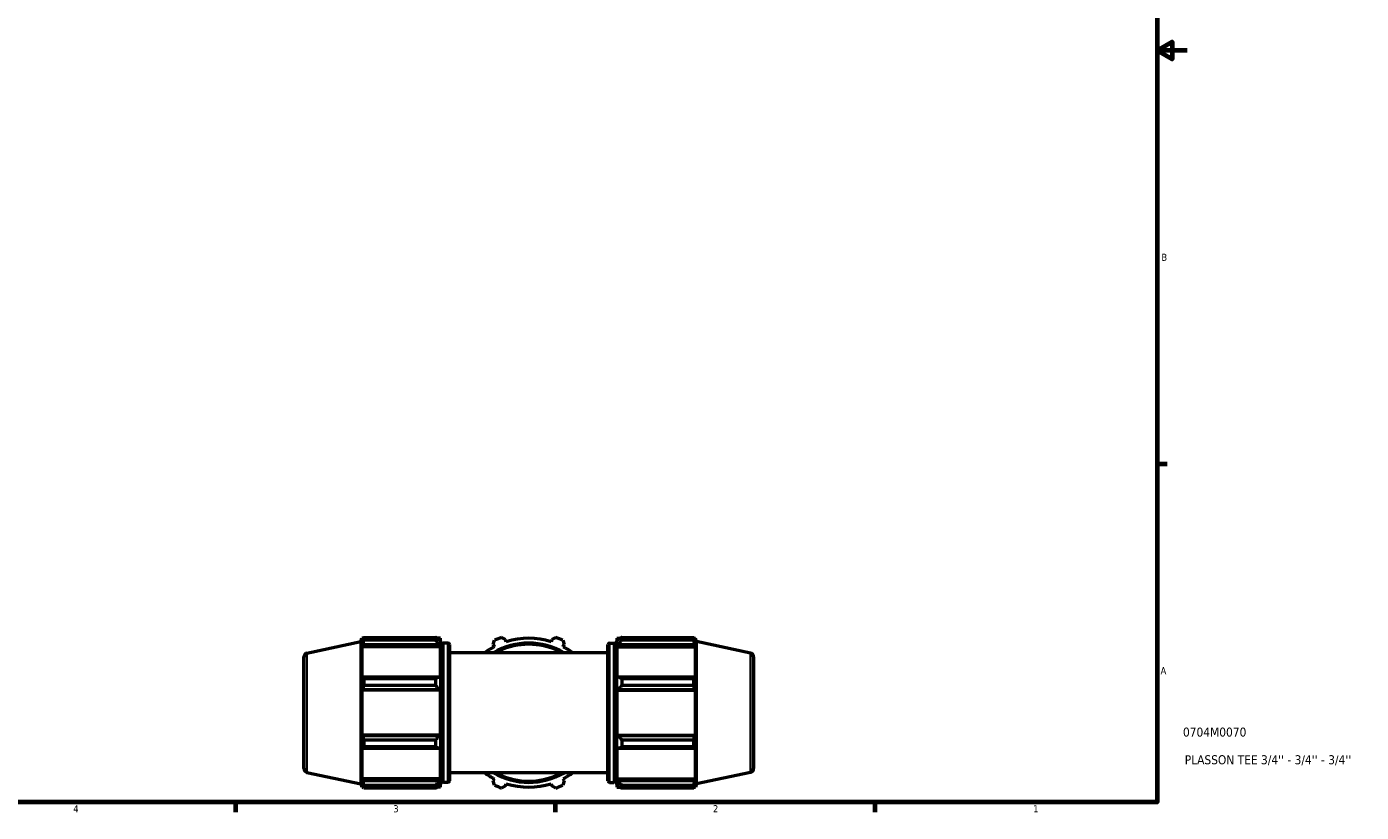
# Model space of a CAD drawing. Header units: inches. Extents: x 0.1 to 63, y -23.5 to 44.8.
# Tile 4 of 7: x 18.5 to 36.2, y 0.9 to 11.3. Entities that reach past the tile are written whole.
import ezdxf

# ---------------------------------------------------------------- set-up
doc = ezdxf.new("R2010")
doc.units = ezdxf.units.IN
doc.header["$MEASUREMENT"] = 0
for name, color, linetype, lineweight in [('Border (ANSI)', 7, 'Continuous', 70), ('Title (ANSI)', 7, 'Continuous', 50), ('Visible (ANSI)', 7, 'Continuous', 50), ('Visible Narrow (ANSI)', 7, 'Continuous', 35)]:
    doc.layers.add(name, color=color, linetype=linetype, lineweight=lineweight)
doc.styles.add('Note Text (ANSI)', font='tahoma.ttf')
doc.styles.add('Text Style29', font='tahoma.ttf')

# ---------------------------------------------------------------- blocks, each defined once
blk = doc.blocks.new('Borders Default Border')
at = {"layer": 'Border (ANSI)'}
for p, q in [((33.5, 5.5), (33.634, 5.5)), ((21.25, 1), (21.25, 0.866)), ((25.5, 1), (25.5, 0.866)), ((29.75, 1), (29.75, 0.866))]:
    blk.add_line(p, q, dxfattribs=at)
at = {"layer": 'Border (ANSI)', "flags": 128}
for points in [[(0.5, 1), (0.5, 21), (33.5, 21), (33.5, 1), (0.5, 1)], [(33.9, 11), (33.5, 11), (33.7, 11.115), (33.7, 10.885), (33.5, 11)]]:
    blk.add_lwpolyline(points, dxfattribs=at)
at = {"layer": 'Border (ANSI)', "color": 5, "true_color": 0x0000ff, "char_height": 0.0945, "attachment_point": 7, "style": 'Note Text (ANSI)'}
for s, insert in [('B', (33.558, 8.203)), ('A', (33.547, 2.703)), ('4', (19.092, 0.866)), ('3', (23.346, 0.864)), ('2', (27.596, 0.866)), ('1', (31.854, 0.866))]:
    blk.add_mtext(s, dxfattribs=dict(at, insert=insert))
blk = doc.blocks.new('Title Blocks ANSI - Large')
at = {"layer": 'Title (ANSI)', "color": 5, "true_color": 0x0000ff, "style": 'Text Style29'}
for tag, p in [('PART_NUMBER_001', (0.345, 0.873)), ('DESCRIPTION_001', (0.369, 0.505))]:
    blk.add_attdef(tag, p, '', height=0.12, dxfattribs=at)

msp = doc.modelspace()

# ---------------------------------------------------------------- linework, layer by layer
at = {"layer": 'Visible (ANSI)'}
for p, q in [((22.1983, 2.9852), (22.9144, 3.1374)), ((22.9144, 3.1374), (22.9286, 3.1814)), ((22.9144, 3.1374), (22.9144, 1.2445)), ((22.9286, 3.1814), (22.9286, 3.1355)), ((22.9468, 3.1814), (22.9286, 3.1814)), ((22.939, 3.166), (22.9286, 3.1355)), ((22.9286, 3.0694), (22.939, 3.0978)), ((22.9286, 3.0694), (22.9286, 2.6482)), ((23.9749, 3.0694), (22.9286, 3.0694)), ((22.939, 3.0978), (23.9536, 3.0978)), ((22.9529, 3.193), (23.911, 3.193)), ((22.9529, 3.193), (22.9529, 3.1545)), ((23.911, 3.1545), (22.9529, 3.1545)), ((23.911, 3.1545), (23.911, 3.193)), ((23.9749, 3.1814), (23.9295, 3.1814)), ((23.9749, 3.1457), (23.9536, 3.166)), ((23.9536, 3.0978), (23.9749, 3.0789)), ((23.9749, 3.1457), (23.9749, 3.1814)), ((23.9749, 3.1457), (23.9749, 3.0789)), ((23.9749, 3.0789), (23.9749, 3.0694)), ((23.9749, 2.6532), (23.9749, 3.0694)), ((23.9929, 1.2853), (23.9929, 3.0965)), ((24.0729, 3.1175), (24.0138, 3.1175)), ((24.0939, 3.0965), (24.0939, 1.2853)), ((24.6748, 3.0978), (24.6933, 3.1545)), ((24.6748, 3.0978), (24.6895, 3.0694)), ((24.7862, 3.193), (24.8394, 3.166)), ((24.849, 3.1355), (24.8394, 3.166)), ((25.4543, 3.166), (25.4447, 3.1355)), ((25.4543, 3.166), (25.5075, 3.193)), ((25.6004, 3.1545), (25.6189, 3.0978)), ((25.6042, 3.0694), (25.6189, 3.0978)), ((26.1999, 1.2853), (26.1999, 3.0965)), ((26.2208, 3.1175), (26.2799, 3.1175)), ((26.3009, 3.0965), (26.3009, 1.2853)), ((26.3189, 3.1814), (26.3189, 3.1457)), ((26.3189, 3.1814), (26.3642, 3.1814)), ((26.3402, 3.166), (26.3189, 3.1457)), ((26.3189, 3.0789), (26.3189, 3.1457)), ((26.3189, 3.0789), (26.3402, 3.0978)), ((26.3189, 3.0694), (26.3189, 3.0789)), ((26.3189, 3.0694), (26.3189, 2.6532)), ((26.3189, 3.0694), (27.3651, 3.0694)), ((26.3402, 3.0978), (27.3547, 3.0978)), ((26.3828, 3.193), (26.3828, 3.1545)), ((26.3828, 3.193), (27.3408, 3.193)), ((27.3408, 3.1545), (26.3828, 3.1545)), ((27.3408, 3.1545), (27.3408, 3.193)), ((27.3469, 3.1814), (27.3651, 3.1814)), ((27.3651, 3.1355), (27.3547, 3.166)), ((27.3547, 3.0978), (27.3651, 3.0694)), ((27.3651, 3.1355), (27.3651, 3.1814)), ((27.3794, 3.1374), (27.3651, 3.1814)), ((27.3651, 2.6482), (27.3651, 3.0694)), ((27.3794, 1.2445), (27.3794, 3.1374)), ((28.0954, 2.9852), (27.3794, 3.1374)), ((22.1569, 1.4479), (22.1569, 2.9339)), ((23.9929, 2.9897), (23.9749, 2.9897)), ((26.1999, 2.9897), (24.0939, 2.9897)), ((26.3009, 2.9897), (26.3189, 2.9897)), ((28.1369, 2.9339), (28.1369, 1.4479)), ((22.939, 2.663), (22.9286, 2.6482)), ((23.9536, 2.663), (22.939, 2.663)), ((23.9749, 2.6532), (23.9536, 2.663)), ((26.3402, 2.663), (26.3189, 2.6532)), ((27.3547, 2.663), (26.3402, 2.663)), ((27.3651, 2.6482), (27.3547, 2.663)), ((22.9286, 2.4887), (22.939, 2.4983)), ((22.9286, 2.4887), (22.9286, 1.8931)), ((23.9749, 2.4887), (22.9286, 2.4887)), ((22.939, 2.4983), (23.9536, 2.4983)), ((22.9529, 2.6445), (23.911, 2.6445)), ((22.9529, 2.6445), (22.9529, 2.5515)), ((23.911, 2.5515), (22.9529, 2.5515)), ((23.911, 2.5515), (23.911, 2.6445)), ((23.9536, 2.4983), (23.9749, 2.4919)), ((23.9749, 2.6532), (23.9749, 2.4919)), ((23.9749, 2.4919), (23.9749, 2.4887)), ((23.9749, 1.8931), (23.9749, 2.4887)), ((26.3189, 2.4919), (26.3189, 2.6532)), ((26.3189, 2.4919), (26.3402, 2.4983)), ((26.3189, 2.4887), (26.3189, 2.4919)), ((26.3189, 2.4887), (26.3189, 1.8931)), ((26.3189, 2.4887), (27.3651, 2.4887)), ((26.3402, 2.4983), (27.3547, 2.4983)), ((26.3828, 2.6445), (26.3828, 2.5515)), ((26.3828, 2.6445), (27.3408, 2.6445)), ((27.3408, 2.5515), (26.3828, 2.5515)), ((27.3408, 2.5515), (27.3408, 2.6445)), ((27.3547, 2.4983), (27.3651, 2.4887)), ((27.3651, 1.8931), (27.3651, 2.4887)), ((22.939, 1.8835), (22.9286, 1.8931)), ((23.9749, 1.8931), (22.9286, 1.8931)), ((23.9536, 1.8835), (22.939, 1.8835)), ((22.9529, 1.8303), (23.911, 1.8303)), ((22.9529, 1.8303), (22.9529, 1.7373)), ((23.911, 1.7373), (23.911, 1.8303)), ((23.9749, 1.8899), (23.9536, 1.8835)), ((23.9749, 1.8931), (23.9749, 1.8899)), ((23.9749, 1.8899), (23.9749, 1.7287)), ((26.3189, 1.8899), (26.3189, 1.8931)), ((26.3189, 1.8931), (27.3651, 1.8931)), ((26.3189, 1.7287), (26.3189, 1.8899)), ((26.3402, 1.8835), (26.3189, 1.8899)), ((27.3547, 1.8835), (26.3402, 1.8835)), ((26.3828, 1.8303), (26.3828, 1.7373)), ((26.3828, 1.8303), (27.3408, 1.8303)), ((27.3408, 1.7373), (27.3408, 1.8303)), ((27.3651, 1.8931), (27.3547, 1.8835)), ((22.9286, 1.7336), (22.9286, 1.3124)), ((22.9286, 1.7336), (22.939, 1.7188)), ((22.939, 1.7188), (23.9536, 1.7188)), ((23.911, 1.7373), (22.9529, 1.7373)), ((23.9536, 1.7188), (23.9749, 1.7287)), ((23.9749, 1.3124), (23.9749, 1.7287)), ((26.3189, 1.7287), (26.3402, 1.7188)), ((26.3189, 1.7287), (26.3189, 1.3124)), ((26.3402, 1.7188), (27.3547, 1.7188)), ((27.3408, 1.7373), (26.3828, 1.7373)), ((27.3547, 1.7188), (27.3651, 1.7336)), ((27.3651, 1.3124), (27.3651, 1.7336)), ((22.1983, 1.3967), (22.9144, 1.2445)), ((22.9144, 1.2445), (22.9286, 1.2005)), ((22.939, 1.284), (22.9286, 1.3124)), ((23.9749, 1.3124), (22.9286, 1.3124)), ((22.9286, 1.2463), (22.9286, 1.2005)), ((22.9286, 1.2463), (22.939, 1.2158)), ((23.9536, 1.284), (22.939, 1.284)), ((23.9749, 1.3029), (23.9536, 1.284)), ((23.9929, 1.3922), (23.9749, 1.3922)), ((23.9749, 1.3124), (23.9749, 1.3029)), ((23.9749, 1.3029), (23.9749, 1.2361)), ((24.0729, 1.2644), (24.0138, 1.2644)), ((26.1999, 1.3922), (24.0939, 1.3922)), ((24.6895, 1.3124), (24.6748, 1.284)), ((24.6933, 1.2273), (24.6748, 1.284)), ((24.8394, 1.2158), (24.849, 1.2463)), ((25.4447, 1.2463), (25.4543, 1.2158)), ((25.6189, 1.284), (25.6004, 1.2273)), ((25.6189, 1.284), (25.6042, 1.3124)), ((26.2208, 1.2644), (26.2799, 1.2644)), ((26.3009, 1.3922), (26.3189, 1.3922)), ((26.3189, 1.3029), (26.3189, 1.3124)), ((26.3189, 1.3124), (27.3651, 1.3124)), ((26.3189, 1.2361), (26.3189, 1.3029)), ((26.3402, 1.284), (26.3189, 1.3029)), ((27.3547, 1.284), (26.3402, 1.284)), ((27.3651, 1.3124), (27.3547, 1.284)), ((27.3547, 1.2158), (27.3651, 1.2463)), ((27.3651, 1.2005), (27.3651, 1.2463)), ((27.3794, 1.2445), (27.3651, 1.2005)), ((28.0954, 1.3967), (27.3794, 1.2445)), ((22.9468, 1.2005), (22.9286, 1.2005)), ((22.9529, 1.2273), (23.911, 1.2273)), ((22.9529, 1.2273), (22.9529, 1.1888)), ((23.911, 1.1888), (22.9529, 1.1888)), ((23.911, 1.1888), (23.911, 1.2273)), ((23.9749, 1.2005), (23.9295, 1.2005)), ((23.9536, 1.2158), (23.9749, 1.2361)), ((23.9749, 1.2005), (23.9749, 1.2361)), ((24.8394, 1.2158), (24.7862, 1.1888)), ((25.5075, 1.1888), (25.4543, 1.2158)), ((26.3189, 1.2361), (26.3402, 1.2158)), ((26.3189, 1.2361), (26.3189, 1.2005)), ((26.3189, 1.2005), (26.3642, 1.2005)), ((26.3828, 1.2273), (26.3828, 1.1888)), ((26.3828, 1.2273), (27.3408, 1.2273)), ((27.3408, 1.1888), (26.3828, 1.1888)), ((27.3408, 1.1888), (27.3408, 1.2273)), ((27.3469, 1.2005), (27.3651, 1.2005))]:
    msp.add_line(p, q, dxfattribs=at)
for centre, radius, start, end in [((24.0138, 3.0965), 0.0209, 90, 180), ((24.0729, 3.0965), 0.0209, 0, 90), ((25.1469, 2.1909), 0.9905, 117.5, 126.24932), ((25.1469, 2.1909), 0.9265, 59.54969, 120.45031), ((25.1469, 2.1909), 1.065, 109.79198, 115.20802), ((25.1469, 2.1909), 0.9904, 72.5, 107.5), ((25.1469, 2.1909), 1.065, 64.79198, 70.20802), ((25.1469, 2.1909), 0.9904, 53.75068, 62.5), ((26.2208, 3.0965), 0.0209, 90, 180), ((26.2799, 3.0965), 0.0209, 0, 90), ((22.2092, 2.9339), 0.0524, 102, 180), ((28.0845, 2.9339), 0.0524, 0, 78), ((22.2092, 1.4479), 0.0524, 180, 258), ((28.0845, 1.4479), 0.0524, 282, 0), ((24.0138, 1.2853), 0.0209, 180, 270), ((24.0729, 1.2853), 0.0209, 270, 0), ((25.1469, 2.1909), 0.9905, 233.75068, 242.5), ((25.1469, 2.1909), 0.9265, 239.54969, 300.45031), ((25.1469, 2.1909), 0.9904, 252.5, 287.5), ((25.1469, 2.1909), 0.9904, 297.5, 306.24932), ((26.2208, 1.2853), 0.0209, 180, 270), ((26.2799, 1.2853), 0.0209, 270, 0), ((25.1469, 2.1909), 1.065, 244.79198, 250.20802), ((25.1469, 2.1909), 1.065, 289.79198, 295.20802)]:
    msp.add_arc(centre, radius, start, end, dxfattribs=at)
for points, weights in [([(22.939, 3.166), (22.9457, 3.1792), (22.9529, 3.193)], [1.00164975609, 1.0012332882, 1]), ([(22.9529, 3.1545), (22.9457, 3.1256), (22.939, 3.0978)], [1, 1.0012332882, 1.00164975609]), ([(23.9536, 3.166), (23.9331, 3.1792), (23.911, 3.193)], [1.00615408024, 1.01177357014, 1.016593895]), ([(23.911, 3.1545), (23.9331, 3.1256), (23.9536, 3.0978)], [1.016593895, 1.01177357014, 1.00615408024]), ([(26.3828, 3.193), (26.3606, 3.1792), (26.3402, 3.166)], [1.016593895, 1.01177357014, 1.00615408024]), ([(26.3402, 3.0978), (26.3606, 3.1256), (26.3828, 3.1545)], [1.00615408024, 1.01177357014, 1.016593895]), ([(27.3408, 3.193), (27.348, 3.1792), (27.3547, 3.166)], [1, 1.0012332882, 1.00164975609]), ([(27.3547, 3.0978), (27.348, 3.1256), (27.3408, 3.1545)], [1.00164975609, 1.0012332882, 1]), ([(22.939, 2.663), (22.9457, 2.6539), (22.9529, 2.6445)], [1.00164975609, 1.0012332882, 1]), ([(23.9536, 2.663), (23.9331, 2.6539), (23.911, 2.6445)], [1.00615408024, 1.01177357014, 1.016593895]), ([(26.3828, 2.6445), (26.3606, 2.6539), (26.3402, 2.663)], [1.016593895, 1.01177357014, 1.00615408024]), ([(27.3408, 2.6445), (27.348, 2.6539), (27.3547, 2.663)], [1, 1.0012332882, 1.00164975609]), ([(22.9529, 2.5515), (22.9457, 2.5244), (22.939, 2.4983)], [1, 1.0012332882, 1.00164975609]), ([(23.911, 2.5515), (23.9331, 2.5244), (23.9536, 2.4983)], [1.016593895, 1.01177357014, 1.00615408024]), ([(26.3402, 2.4983), (26.3606, 2.5244), (26.3828, 2.5515)], [1.00615408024, 1.01177357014, 1.016593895]), ([(27.3547, 2.4983), (27.348, 2.5244), (27.3408, 2.5515)], [1.00164975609, 1.0012332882, 1]), ([(22.939, 1.8835), (22.9457, 1.8574), (22.9529, 1.8303)], [1.00164975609, 1.0012332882, 1]), ([(23.9536, 1.8835), (23.9331, 1.8574), (23.911, 1.8303)], [1.00615408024, 1.01177357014, 1.016593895]), ([(26.3828, 1.8303), (26.3606, 1.8574), (26.3402, 1.8835)], [1.016593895, 1.01177357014, 1.00615408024]), ([(27.3408, 1.8303), (27.348, 1.8574), (27.3547, 1.8835)], [1, 1.0012332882, 1.00164975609]), ([(22.9529, 1.7373), (22.9457, 1.7279), (22.939, 1.7188)], [1, 1.0012332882, 1.00164975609]), ([(23.911, 1.7373), (23.9331, 1.7279), (23.9536, 1.7188)], [1.016593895, 1.01177357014, 1.00615408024]), ([(26.3402, 1.7188), (26.3606, 1.7279), (26.3828, 1.7373)], [1.00615408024, 1.01177357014, 1.016593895]), ([(27.3547, 1.7188), (27.348, 1.7279), (27.3408, 1.7373)], [1.00164975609, 1.0012332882, 1]), ([(22.939, 1.284), (22.9457, 1.2563), (22.9529, 1.2273)], [1.00164975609, 1.0012332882, 1]), ([(23.9536, 1.284), (23.9331, 1.2563), (23.911, 1.2273)], [1.00615408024, 1.01177357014, 1.016593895]), ([(26.3828, 1.2273), (26.3606, 1.2563), (26.3402, 1.284)], [1.016593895, 1.01177357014, 1.00615408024]), ([(27.3408, 1.2273), (27.348, 1.2563), (27.3547, 1.284)], [1, 1.0012332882, 1.00164975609]), ([(22.9529, 1.1888), (22.9457, 1.2026), (22.939, 1.2158)], [1, 1.0012332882, 1.00164975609]), ([(23.911, 1.1888), (23.9331, 1.2026), (23.9536, 1.2158)], [1.016593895, 1.01177357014, 1.00615408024]), ([(26.3402, 1.2158), (26.3606, 1.2026), (26.3828, 1.1888)], [1.00615408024, 1.01177357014, 1.016593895]), ([(27.3547, 1.2158), (27.348, 1.2026), (27.3408, 1.1888)], [1.00164975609, 1.0012332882, 1])]:
    msp.add_rational_spline(points, weights, degree=2, dxfattribs=at)
at = {"layer": 'Visible Narrow (ANSI)'}
for p, q in [((24.0138, 3.106), (24.0138, 1.2758)), ((24.0729, 1.2758), (24.0729, 3.106)), ((26.2208, 3.106), (26.2208, 1.2758)), ((26.2799, 1.2758), (26.2799, 3.106)), ((22.1983, 2.9754), (22.1983, 1.4064)), ((28.0954, 1.4064), (28.0954, 2.9754))]:
    msp.add_line(p, q, dxfattribs=at)
for start, end in [(64.69687, 115.30313), (244.69687, 295.30313)]:
    msp.add_arc((25.1469, 2.1909), 0.9056, start, end, dxfattribs=at)

# ---------------------------------------------------------------- block references
msp.add_blockref('Borders Default Border', (0, 0))
msp.add_blockref('Title Blocks ANSI - Large', (33.5, 1)).add_auto_attribs({'PART_NUMBER_001': '0704M0070', 'DESCRIPTION_001': "PLASSON TEE 3/4'' - 3/4'' - 3/4''"})

doc.saveas('drawing.dxf')
